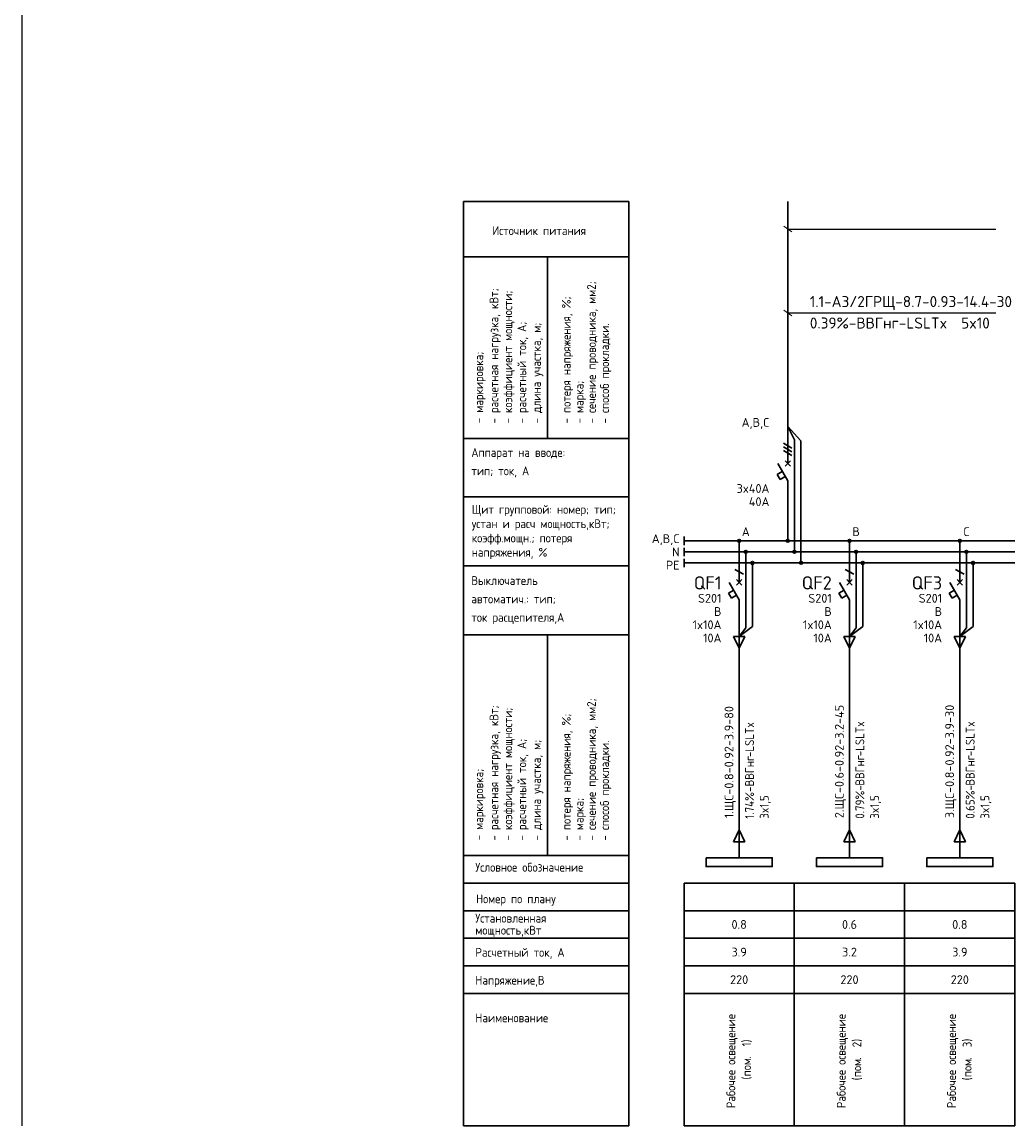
# Model space of a CAD drawing. Header units: millimetres. Extents: x -100 to 776, y 0 to 875.
# Tile 1 of 6: x -100 to 125, y 0 to 250. Entities that reach past the tile are written whole.
import ezdxf
from ezdxf.enums import TextEntityAlignment as Align

# ---------------------------------------------------------------- set-up
doc = ezdxf.new("R2010")
doc.units = ezdxf.units.MM
for name, color, linetype in [('Автомат защитный', 7, 'Continuous'), ('Принципиальная схема КТП -для ОДНОЛИНЕЙКИ', 7, 'Continuous'), ('ПРОВОДНИКИ', 7, 'Continuous'), ('ТЕРМОРЕЛЕ', 7, 'Continuous')]:
    doc.layers.add(name, color=color, linetype=linetype)
doc.layers.add('ЭС АВ', color=7, linetype='Continuous', lineweight=18)
doc.layers.add('ЭС рамка', color=7, linetype='Continuous', lineweight=18)
doc.styles.add('SLD_Style', font='isocpeur.ttf', dxfattribs={"width": 0.9})

# ---------------------------------------------------------------- blocks, each defined once
blk = doc.blocks.new('Table1')
at = {"lineweight": 30}
for p, q in [((37.5, 142.5), (0, 142.5)), ((37.5, 130), (37.5, 142.5)), ((37.5, 111.25), (37.5, 130)), ((37.5, 126.88), (0, 126.88)), ((0, 111.25), (0, 125.61)), ((0, 61.25), (0, 111.25)), ((0, 111.25), (37.5, 111.25)), ((37.5, 61.25), (0, 61.25)), ((37.5, 55), (0, 55)), ((37.5, 48.75), (0, 48.75)), ((37.5, 42.5), (0, 42.5)), ((37.5, 36.25), (0, 36.25)), ((37.5, 30), (0, 30))]:
    blk.add_line(p, q, dxfattribs=at)
at = {"layer": 'ЭС рамка', "lineweight": 30}
for p, q in [((0, 0), (0, 209.34)), ((0, 209.34), (37.5, 209.34)), ((37.5, 209.34), (37.5, 0)), ((0, 196.84), (37.5, 196.84)), ((19.09, 155.72), (19.09, 196.84)), ((0, 155.72), (37.5, 155.72)), ((19.09, 61.25), (19.09, 111.25)), ((37.5, 0), (0, 0))]:
    blk.add_line(p, q, dxfattribs=at)
at = {"layer": 'ЭС рамка', "style": 'SLD_Style', "width": 0.9}
for s, p in [('Источник питания', (6.55, 201.76)), ('Аппарат на вводе:', (1.81, 151.52)), ('тип; ток, А', (1.81, 147.36)), ('Щит групповой: номер; тип; ', (1.9, 138.63)), ('устан и расч мощность,кВт; ', (1.9, 135.39)), ('коэфф.мощн.; потеря ', (1.9, 132.16)), ('напряжения, %', (1.9, 128.92)), ('Выключатель', (1.81, 122.51)), ('автоматич.: тип;', (1.81, 118.35)), ('ток расцепителя,А', (1.81, 114.18)), ('Условное обозначение', (2.72, 57.58)), ('Номер по плану', (2.88, 50.43)), ('Установленная', (2.72, 46.05)), ('мощность,кВт', (2.72, 43.32)), ('Расчетный ток, А', (2.72, 38.31)), ('Напряжение,В', (2.72, 31.99)), ('Наименование', (2.72, 23.47))]:
    blk.add_text(s, height=2, dxfattribs=at).set_placement(p)
for s, p in [(' - потеря напряжения, %%%;', (24.32, 157.95)), (' - коэффициент мощности;', (11.07, 157.95)), (' - сечение проводника, мм2;', (30.03, 157.95)), (' - расчетная нагрузка, кВт;', (7.93, 157.95)), (' - способ прокладки.', (33.01, 157.95)), (' - расчетный ток, А;', (14.25, 157.95)), (' - длина участка, м;', (17.57, 157.95)), ('   - маркировка;', (4.5, 155.72)), (' - марка;', (27.23, 157.95)), (' - потеря напряжения, %%%;', (24.32, 63.48)), (' - расчетная нагрузка, кВт;', (7.93, 63.48)), (' - коэффициент мощности;', (11.07, 63.48)), (' - сечение проводника, мм2;', (30.03, 63.48)), (' - способ прокладки.', (33.01, 63.48)), (' - расчетный ток, А;', (14.25, 63.48)), (' - длина участка, м;', (17.57, 63.48)), ('   - маркировка;', (4.5, 61.25)), (' - марка;', (27.23, 63.48))]:
    blk.add_text(s, height=2, rotation=90, dxfattribs=at).set_placement(p)
blk = doc.blocks.new('Start')
at = {"layer": 'ЭС рамка', "color": 7, "linetype": 'Continuous', "lineweight": 30}
blk.add_line((0, 3.46), (0, 1.54), dxfattribs=at)
at = {"layer": 'ЭС рамка', "color": 5, "linetype": 'Continuous', "lineweight": 30}
blk.add_line((0, 0.96), (0, -0.96), dxfattribs=at)
at = {"layer": 'ЭС рамка', "color": 94, "linetype": 'Continuous', "lineweight": 30, "ltscale": 50}
blk.add_line((0, -1.54), (0, -3.46), dxfattribs=at)
at = {"style": 'SLD_Style'}
blk.add_attdef('PHASE', text='', height=2, dxfattribs=at).set_placement((-1, 3), align=Align.MIDDLE_RIGHT)
at = {"layer": 'ЭС рамка', "color": 7, "linetype": 'Continuous', "lineweight": 18, "style": 'SLD_Style'}
blk.add_text('N', height=2, dxfattribs=at).set_placement((-1, 0), align=Align.MIDDLE_RIGHT)
at = {"layer": 'ЭС рамка', "color": 7, "linetype": 'Continuous', "lineweight": 18, "ltscale": 50, "style": 'SLD_Style'}
blk.add_text('РЕ', height=2, dxfattribs=at).set_placement((-1, -3), align=Align.MIDDLE_RIGHT)
blk = doc.blocks.new('*U25')
h = blk.add_hatch(color=256)
h.dxf.hatch_style = 1
edge = h.paths.add_edge_path()
edge.add_ellipse((-1.49, 2.53), major_axis=(0, 0.333), ratio=1, start_angle=0, end_angle=360)
h = blk.add_hatch(color=256)
h.dxf.hatch_style = 1
edge = h.paths.add_edge_path()
edge.add_ellipse((0.01, 0.03), major_axis=(0, 0.333), ratio=1, start_angle=0, end_angle=360, ccw=False)
h = blk.add_hatch(color=256)
h.dxf.hatch_style = 1
edge = h.paths.add_edge_path()
edge.add_ellipse((1.52, -2.47), major_axis=(0, 0.333), ratio=1, start_angle=0, end_angle=360, ccw=False)
at = {"lineweight": 30}
for p, q in [((-1.49, 66.87), (-1.49, 79.37)), ((-1.49, 66.87), (-1.49, 28.43)), ((0.01, 20.02), (0.01, 25.4)), ((0.01, 16.08), (0.01, 20.02)), ((0.01, 16.08), (0.01, 0.36))]:
    blk.add_line(p, q, dxfattribs=at)
for p, q in [((-1.49, 73.12), (45.66, 73.12)), ((-1.49, 54.15), (-1.49, 59.87)), ((-1.49, 54.15), (45.66, 54.15))]:
    blk.add_line(p, q)
at = {"layer": 'Автомат защитный', "lineweight": 30}
for p, q in [((-2.44, 24.62), (-0.53, 23.51)), ((-2.44, 23.78), (-0.53, 22.68)), ((-2.44, 22.95), (-0.53, 21.84)), ((-1.49, 16.08), (-3.76, 20.02)), ((-3.89, 17.57), (-2.73, 18.23)), ((-3.22, 16.41), (-3.89, 17.57)), ((-2.07, 17.08), (-3.22, 16.41))]:
    blk.add_line(p, q, dxfattribs=at)
at = {"layer": 'ТЕРМОРЕЛЕ', "lineweight": 30}
blk.add_line((1.51, -2.14), (1.51, 25.18), dxfattribs=at)
blk.add_ellipse((-1.49, 2.53), major_axis=(0, 0.333), ratio=1, start_param=-1.570796, end_param=4.712389, dxfattribs=at)
at = {"layer": 'ТЕРМОРЕЛЕ', "lineweight": 30, "extrusion": (0, 0, -1)}
for centre in [(0.01, 0.03), (1.52, -2.47)]:
    blk.add_ellipse(centre, major_axis=(0, 0.333), ratio=1, start_param=-1.570796, end_param=4.712389, dxfattribs=at)
at = {"layer": 'ЭС АВ', "color": 7, "linetype": 'Continuous', "lineweight": 18}
for p, q in [((-2.37, 73.76), (-0.6, 72.47)), ((-2.37, 54.79), (-0.6, 53.5))]:
    blk.add_line(p, q, dxfattribs=at)
at = {"layer": 'ЭС АВ', "color": 7, "linetype": 'Continuous', "lineweight": 30}
for p, q in [((-1.49, 28.43), (-1.49, 20.02)), ((0.01, 25.4), (-1.49, 28.43)), ((-1.49, 28.43), (1.51, 25.18)), ((-1.49, 20.66), (-1.49, 20.04)), ((-1.49, 16.08), (-1.49, 2.86))]:
    blk.add_line(p, q, dxfattribs=at)
at = {"layer": 'ЭС АВ', "color": 7, "lineweight": 30}
for q in [(-2.11, 20.65), (-2.11, 19.4), (-0.86, 20.65), (-0.86, 19.4)]:
    blk.add_line((-1.49, 20.02), q, dxfattribs=at)
at = {"style": 'SLD_Style'}
for tag, p in [('LINE_C', (2.08, 76.2)), ('LINE_A', (1.92, 56.7)), ('LINE_B', (1.92, 51.84))]:
    blk.add_attdef(tag, text='', height=2.5, dxfattribs=at).set_placement(p, align=Align.MIDDLE_LEFT)
at = {"layer": 'Автомат защитный', "style": 'SLD_Style'}
for tag, height, p in [('PHASE', 2, (-5.64, 29.33)), ('NUMBER', 3, (-5.64, 24.25)), ('SWITCHTYPE', 2, (-5.64, 20.37)), ('SWITCHRELEASE', 2, (-5.64, 17.37)), ('SWITCHNOMINALCURRENT', 2, (-5.64, 14.37)), ('SWITCHRELEASECURRENT', 2, (-5.64, 11.37)), ('RCDTYPE', 2, (-5.64, 8.37)), ('RCDSETPOINT', 2, (-5.64, 5.37))]:
    blk.add_attdef(tag, text='', height=height, dxfattribs=at).set_placement(p, align=Align.MIDDLE_RIGHT)
blk = doc.blocks.new('*U18')
h = blk.add_hatch(color=256)
h.dxf.hatch_style = 1
edge = h.paths.add_edge_path()
edge.add_ellipse((12.5, 132.5), major_axis=(0, 0.333), ratio=1, start_angle=0, end_angle=360)
h = blk.add_hatch(color=256)
h.dxf.hatch_style = 1
edge = h.paths.add_edge_path()
edge.add_ellipse((14, 130), major_axis=(0, 0.333), ratio=1, start_angle=0, end_angle=360)
h = blk.add_hatch(color=256)
h.dxf.hatch_style = 1
edge = h.paths.add_edge_path()
edge.add_ellipse((15.5, 127.5), major_axis=(0, 0.333), ratio=1, start_angle=0, end_angle=360)
at = {"lineweight": 30}
for p, q in [((14, 129.67), (14, 123.11)), ((15.5, 127.17), (15.5, 113.13)), ((14, 123.11), (14, 112.8)), ((0, 55), (25, 55)), ((0, 55), (0, 0)), ((25, 55), (25, 0)), ((0, 48.75), (25, 48.75)), ((0, 42.5), (25, 42.5)), ((0, 36.25), (25, 36.25))]:
    blk.add_line(p, q, dxfattribs=at)
at = {"layer": 'Автомат защитный', "lineweight": 30}
for p, q in [((12.5, 123.11), (12.5, 132.17)), ((11.54, 126.04), (13.46, 124.93)), ((12.5, 119.17), (10.22, 123.11)), ((10.1, 120.66), (11.26, 121.32)), ((10.77, 119.5), (10.1, 120.66)), ((11.92, 120.17), (10.77, 119.5)), ((12.5, 108.54), (12.5, 119.17))]:
    blk.add_line(p, q, dxfattribs=at)
blk.add_ellipse((12.5, 132.5), major_axis=(0, 0.333), ratio=1, start_param=-1.570796, end_param=4.712389, dxfattribs=at)
at = {"layer": 'Принципиальная схема КТП -для ОДНОЛИНЕЙКИ', "lineweight": 30}
for p, q in [((12.5, 108.54), (12.5, 99.73)), ((11.19, 64.32), (12.5, 67.06)), ((12.5, 67.06), (13.81, 64.32)), ((13.81, 64.32), (11.19, 64.32)), ((12.5, 64.32), (12.5, 62.5))]:
    blk.add_line(p, q, dxfattribs=at)
at = {"layer": 'ПРОВОДНИКИ', "lineweight": 30}
for p, q in [((12.5, 110.81), (15.5, 113.13)), ((12.5, 110.81), (14, 112.8)), ((13.75, 110.81), (11.25, 110.81)), ((11.25, 110.81), (12.5, 108.2)), ((12.5, 108.2), (13.75, 110.81)), ((11.19, 64.31), (12.5, 67.06)), ((12.5, 67.06), (13.81, 64.31)), ((13.81, 64.31), (11.19, 64.31))]:
    blk.add_line(p, q, dxfattribs=at)
at = {"layer": 'ПРОВОДНИКИ', "lineweight": 30, "ltscale": 100}
blk.add_line((12.5, 99.73), (12.5, 64.32), dxfattribs=at)
at = {"layer": 'ПРОВОДНИКИ', "color": 7, "linetype": 'Continuous', "lineweight": 30}
for centre in [(14, 130), (15.5, 127.5), (15.5, 127.5)]:
    blk.add_ellipse(centre, major_axis=(0, 0.333), ratio=1, start_param=-1.570796, end_param=4.712389, dxfattribs=at)
at = {"layer": 'ЭС АВ', "color": 7, "lineweight": 30}
for q in [(11.88, 123.74), (11.88, 122.49), (13.12, 123.74), (13.12, 122.49)]:
    blk.add_line((12.5, 123.11), q, dxfattribs=at)
at = {"layer": 'ЭС рамка', "color": 7, "linetype": 'Continuous', "lineweight": 30}
for p, q in [((0, 132.5), (12.17, 132.5)), ((12.83, 132.5), (25, 132.5))]:
    blk.add_line(p, q, dxfattribs=at)
at = {"layer": 'ЭС рамка', "color": 5, "linetype": 'Continuous', "lineweight": 30}
for p, q in [((0, 130), (13.67, 130)), ((14.33, 130), (25, 130))]:
    blk.add_line(p, q, dxfattribs=at)
at = {"layer": 'ЭС рамка', "color": 94, "linetype": 'Continuous', "lineweight": 30}
for p, q in [((0, 127.5), (15.17, 127.5)), ((15.83, 127.5), (25, 127.5))]:
    blk.add_line(p, q, dxfattribs=at)
at = {"layer": 'ЭС рамка', "lineweight": 30}
for p, q in [((25, 30), (0, 30)), ((25, 0), (0, 0))]:
    blk.add_line(p, q, dxfattribs=at)
at = {"style": 'SLD_Style'}
for tag, p in [('LABEL', (12.5, 51.88)), ('INSTALLEDPOWER', (12.5, 45.63)), ('CURRENT', (12.5, 39.37)), ('VOLTAGE', (12.5, 33.13))]:
    blk.add_attdef(tag, text='', height=2, dxfattribs=at).set_placement(p, align=Align.MIDDLE_CENTER)
blk.add_attdef('TEXT', text='', height=2, rotation=90, dxfattribs=at).set_placement((12.5, 15), align=Align.MIDDLE_CENTER)
at = {"layer": 'Автомат защитный', "style": 'SLD_Style'}
blk.add_attdef('PHASE', text='', height=2, dxfattribs=at).set_placement((14, 134.59), align=Align.MIDDLE_CENTER)
for tag, height, p in [('NUMBER', 3, (8.49, 122.99)), ('SWITCHTYPE', 2, (8.49, 119.5)), ('SWITCHRELEASE', 2, (8.49, 116.5)), ('SWITCHNOMINALCURRENT', 2, (8.49, 113.5)), ('SWITCHRELEASECURRENT', 2, (8.49, 110.5)), ('RCDTYPE', 2, (8.49, 107.5)), ('RCDSETPOINT', 2, (8.49, 104.5))]:
    blk.add_attdef(tag, text='', height=height, dxfattribs=at).set_placement(p, align=Align.MIDDLE_RIGHT)
blk.add_attdef('LINE_A', text='', height=2, rotation=90, dxfattribs=at).set_placement((10.19, 68.43), align=Align.MIDDLE_LEFT)
blk.add_attdef('LINE_B', text='', height=2, rotation=90, dxfattribs=at).set_placement((13.85, 68.43), align=Align.TOP_LEFT)
blk = doc.blocks.new('*U27')
at = {"linetype": 'ByBlock', "lineweight": 30}
blk.add_line((0, -1.75), (0, 0), dxfattribs=at)
at = {"lineweight": 30}
blk.add_lwpolyline([(-7.5, -1.75), (7.5, -1.75), (7.5, -3.75), (-7.5, -3.75)], close=True, dxfattribs=at)

msp = doc.modelspace()

# ---------------------------------------------------------------- linework, layer by layer
msp.add_line((-100, 0), (-100, 500))

# ---------------------------------------------------------------- block references
at = {"lineweight": 0}
for name, p in [('Table1', (0, 0)), ('*U27', (62.5, 62.5)), ('*U27', (87.5, 62.5)), ('*U27', (112.5, 62.5))]:
    msp.add_blockref(name, p, dxfattribs=at)
for name, p, values in [('*U25', (75, 130), {'PHASE': 'A,B,C', 'SWITCHNOMINALCURRENT': '3x40А', 'SWITCHRELEASECURRENT': '40А', 'LINE_B': ' 0.39%-ВВГнг-LSLTx  5x10', 'LINE_A': ' 1.1-А3/2ГРЩ-8.7-0.93-14.4-30'}), ('Start', (50, 130), {'PHASE': 'A,B,C'})]:
    msp.add_blockref(name, p, dxfattribs=at).add_auto_attribs(values)
ref = msp.add_blockref('*U18', (50, 0), dxfattribs=at)
ref.add_attrib('INSTALLEDPOWER', '0.8', dxfattribs={"height": 2, "style": 'SLD_Style'}).set_placement((62.5, 45.625), align=Align.MIDDLE_CENTER)
ref.add_attrib('CURRENT', '3.9', dxfattribs={"height": 2, "style": 'SLD_Style'}).set_placement((62.5, 39.375), align=Align.MIDDLE_CENTER)
ref.add_attrib('VOLTAGE', '220', dxfattribs={"height": 2, "style": 'SLD_Style'}).set_placement((62.5, 33.125), align=Align.MIDDLE_CENTER)
ref.add_attrib('LINE_A', ' 1.ЩС-0.8-0.92-3.9-80', dxfattribs={"layer": 'Автомат защитный', "height": 2, "rotation": 90, "style": 'SLD_Style'}).set_placement((60.194, 68.428), align=Align.MIDDLE_LEFT)
ref.add_attrib('LINE_B_001', ' 1.74%%%-', (65.852, 68.428), dxfattribs={"layer": 'Автомат защитный', "height": 2, "rotation": 90, "style": 'SLD_Style', "width": 0.9})
ref.add_attrib('PHASE', 'A', dxfattribs={"layer": 'Автомат защитный', "height": 2, "style": 'SLD_Style'}).set_placement((64, 134.591), align=Align.MIDDLE_CENTER)
ref.add_attrib('NUMBER', 'QF1', dxfattribs={"layer": 'Автомат защитный', "height": 3, "style": 'SLD_Style'}).set_placement((58.489, 122.987), align=Align.MIDDLE_RIGHT)
ref.add_attrib('SWITCHTYPE', 'S201', dxfattribs={"layer": 'Автомат защитный', "height": 2, "style": 'SLD_Style'}).set_placement((58.489, 119.5), align=Align.MIDDLE_RIGHT)
ref.add_attrib('SWITCHRELEASE', 'B', dxfattribs={"layer": 'Автомат защитный', "height": 2, "style": 'SLD_Style'}).set_placement((58.489, 116.5), align=Align.MIDDLE_RIGHT)
ref.add_attrib('SWITCHNOMINALCURRENT', '1x10А', dxfattribs={"layer": 'Автомат защитный', "height": 2, "style": 'SLD_Style'}).set_placement((58.489, 113.5), align=Align.MIDDLE_RIGHT)
ref.add_attrib('SWITCHRELEASECURRENT', '10А', dxfattribs={"layer": 'Автомат защитный', "height": 2, "style": 'SLD_Style'}).set_placement((58.489, 110.5), align=Align.MIDDLE_RIGHT)
ref.add_attrib('TEXT_001', 'Рабочее освещение', (61.633, 4.02), dxfattribs={"height": 2, "rotation": 90, "style": 'SLD_Style', "width": 0.9})
ref.add_attrib('LINE_B_002', 'ВВГнг', (65.852, 76.888), dxfattribs={"layer": 'Автомат защитный', "height": 2, "rotation": 90, "style": 'SLD_Style', "width": 0.9})
ref.add_attrib('LINE_B_003', '-LSLTx', (65.852, 83.548), dxfattribs={"layer": 'Автомат защитный', "height": 2, "rotation": 90, "style": 'SLD_Style', "width": 0.9})
ref.add_attrib('LINE_B_004', ' 3x1,5', (69.185, 68.428), dxfattribs={"layer": 'Автомат защитный', "height": 2, "rotation": 90, "style": 'SLD_Style', "width": 0.9})
ref.add_attrib('TEXT_002', '(', (65.167, 10.5), dxfattribs={"height": 2, "rotation": 90, "style": 'SLD_Style', "width": 0.9})
ref.add_attrib('TEXT_003', 'пом', (65.167, 11.22), dxfattribs={"height": 2, "rotation": 90, "style": 'SLD_Style', "width": 0.9})
ref.add_attrib('TEXT_004', '.  1)', (65.167, 15.18), dxfattribs={"height": 2, "rotation": 90, "style": 'SLD_Style', "width": 0.9})
ref = msp.add_blockref('*U18', (75, 0), dxfattribs=at)
ref.add_attrib('INSTALLEDPOWER', '0.6', dxfattribs={"height": 2, "style": 'SLD_Style'}).set_placement((87.5, 45.625), align=Align.MIDDLE_CENTER)
ref.add_attrib('CURRENT', '3.2', dxfattribs={"height": 2, "style": 'SLD_Style'}).set_placement((87.5, 39.375), align=Align.MIDDLE_CENTER)
ref.add_attrib('VOLTAGE', '220', dxfattribs={"height": 2, "style": 'SLD_Style'}).set_placement((87.5, 33.125), align=Align.MIDDLE_CENTER)
ref.add_attrib('LINE_A', ' 2.ЩС-0.6-0.92-3.2-45', dxfattribs={"layer": 'Автомат защитный', "height": 2, "rotation": 90, "style": 'SLD_Style'}).set_placement((85.194, 68.428), align=Align.MIDDLE_LEFT)
ref.add_attrib('LINE_B_001', ' 0.79%%%-', (90.852, 68.428), dxfattribs={"layer": 'Автомат защитный', "height": 2, "rotation": 90, "style": 'SLD_Style', "width": 0.9})
ref.add_attrib('PHASE', 'B', dxfattribs={"layer": 'Автомат защитный', "height": 2, "style": 'SLD_Style'}).set_placement((89, 134.591), align=Align.MIDDLE_CENTER)
ref.add_attrib('NUMBER', 'QF2', dxfattribs={"layer": 'Автомат защитный', "height": 3, "style": 'SLD_Style'}).set_placement((83.489, 122.987), align=Align.MIDDLE_RIGHT)
ref.add_attrib('SWITCHTYPE', 'S201', dxfattribs={"layer": 'Автомат защитный', "height": 2, "style": 'SLD_Style'}).set_placement((83.489, 119.5), align=Align.MIDDLE_RIGHT)
ref.add_attrib('SWITCHRELEASE', 'B', dxfattribs={"layer": 'Автомат защитный', "height": 2, "style": 'SLD_Style'}).set_placement((83.489, 116.5), align=Align.MIDDLE_RIGHT)
ref.add_attrib('SWITCHNOMINALCURRENT', '1x10А', dxfattribs={"layer": 'Автомат защитный', "height": 2, "style": 'SLD_Style'}).set_placement((83.489, 113.5), align=Align.MIDDLE_RIGHT)
ref.add_attrib('SWITCHRELEASECURRENT', '10А', dxfattribs={"layer": 'Автомат защитный', "height": 2, "style": 'SLD_Style'}).set_placement((83.489, 110.5), align=Align.MIDDLE_RIGHT)
ref.add_attrib('TEXT_001', 'Рабочее освещение', (86.633, 4.02), dxfattribs={"height": 2, "rotation": 90, "style": 'SLD_Style', "width": 0.9})
ref.add_attrib('LINE_B_002', 'ВВГнг', (90.852, 77.068), dxfattribs={"layer": 'Автомат защитный', "height": 2, "rotation": 90, "style": 'SLD_Style', "width": 0.9})
ref.add_attrib('LINE_B_003', '-LSLTx', (90.852, 83.728), dxfattribs={"layer": 'Автомат защитный', "height": 2, "rotation": 90, "style": 'SLD_Style', "width": 0.9})
ref.add_attrib('LINE_B_004', ' 3x1,5', (94.185, 68.428), dxfattribs={"layer": 'Автомат защитный', "height": 2, "rotation": 90, "style": 'SLD_Style', "width": 0.9})
ref.add_attrib('TEXT_002', '(', (90.167, 10.32), dxfattribs={"height": 2, "rotation": 90, "style": 'SLD_Style', "width": 0.9})
ref.add_attrib('TEXT_003', 'пом', (90.167, 11.04), dxfattribs={"height": 2, "rotation": 90, "style": 'SLD_Style', "width": 0.9})
ref.add_attrib('TEXT_004', '.  2)', (90.167, 15), dxfattribs={"height": 2, "rotation": 90, "style": 'SLD_Style', "width": 0.9})
ref = msp.add_blockref('*U18', (100, 0), dxfattribs=at)
ref.add_attrib('INSTALLEDPOWER', '0.8', dxfattribs={"height": 2, "style": 'SLD_Style'}).set_placement((112.5, 45.625), align=Align.MIDDLE_CENTER)
ref.add_attrib('CURRENT', '3.9', dxfattribs={"height": 2, "style": 'SLD_Style'}).set_placement((112.5, 39.375), align=Align.MIDDLE_CENTER)
ref.add_attrib('VOLTAGE', '220', dxfattribs={"height": 2, "style": 'SLD_Style'}).set_placement((112.5, 33.125), align=Align.MIDDLE_CENTER)
ref.add_attrib('LINE_A', ' 3.ЩС-0.8-0.92-3.9-30', dxfattribs={"layer": 'Автомат защитный', "height": 2, "rotation": 90, "style": 'SLD_Style'}).set_placement((110.194, 68.428), align=Align.MIDDLE_LEFT)
ref.add_attrib('LINE_B_001', ' 0.65%%%-', (115.852, 68.428), dxfattribs={"layer": 'Автомат защитный', "height": 2, "rotation": 90, "style": 'SLD_Style', "width": 0.9})
ref.add_attrib('PHASE', 'C', dxfattribs={"layer": 'Автомат защитный', "height": 2, "style": 'SLD_Style'}).set_placement((114, 134.591), align=Align.MIDDLE_CENTER)
ref.add_attrib('NUMBER', 'QF3', dxfattribs={"layer": 'Автомат защитный', "height": 3, "style": 'SLD_Style'}).set_placement((108.489, 122.987), align=Align.MIDDLE_RIGHT)
ref.add_attrib('SWITCHTYPE', 'S201', dxfattribs={"layer": 'Автомат защитный', "height": 2, "style": 'SLD_Style'}).set_placement((108.489, 119.5), align=Align.MIDDLE_RIGHT)
ref.add_attrib('SWITCHRELEASE', 'B', dxfattribs={"layer": 'Автомат защитный', "height": 2, "style": 'SLD_Style'}).set_placement((108.489, 116.5), align=Align.MIDDLE_RIGHT)
ref.add_attrib('SWITCHNOMINALCURRENT', '1x10А', dxfattribs={"layer": 'Автомат защитный', "height": 2, "style": 'SLD_Style'}).set_placement((108.489, 113.5), align=Align.MIDDLE_RIGHT)
ref.add_attrib('SWITCHRELEASECURRENT', '10А', dxfattribs={"layer": 'Автомат защитный', "height": 2, "style": 'SLD_Style'}).set_placement((108.489, 110.5), align=Align.MIDDLE_RIGHT)
ref.add_attrib('TEXT_001', 'Рабочее освещение', (111.633, 4.02), dxfattribs={"height": 2, "rotation": 90, "style": 'SLD_Style', "width": 0.9})
ref.add_attrib('LINE_B_002', 'ВВГнг', (115.852, 77.068), dxfattribs={"layer": 'Автомат защитный', "height": 2, "rotation": 90, "style": 'SLD_Style', "width": 0.9})
ref.add_attrib('LINE_B_003', '-LSLTx', (115.852, 83.728), dxfattribs={"layer": 'Автомат защитный', "height": 2, "rotation": 90, "style": 'SLD_Style', "width": 0.9})
ref.add_attrib('LINE_B_004', ' 3x1,5', (119.185, 68.428), dxfattribs={"layer": 'Автомат защитный', "height": 2, "rotation": 90, "style": 'SLD_Style', "width": 0.9})
ref.add_attrib('TEXT_002', '(', (115.167, 10.32), dxfattribs={"height": 2, "rotation": 90, "style": 'SLD_Style', "width": 0.9})
ref.add_attrib('TEXT_003', 'пом', (115.167, 11.04), dxfattribs={"height": 2, "rotation": 90, "style": 'SLD_Style', "width": 0.9})
ref.add_attrib('TEXT_004', '.  3)', (115.167, 15), dxfattribs={"height": 2, "rotation": 90, "style": 'SLD_Style', "width": 0.9})

doc.saveas('drawing.dxf')
